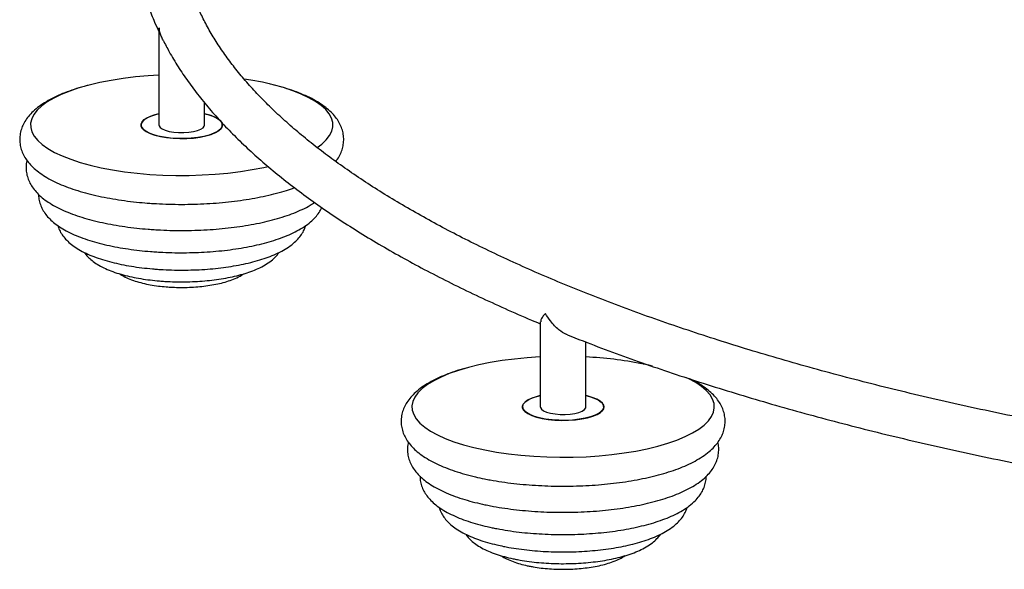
# Paper-space layout '_Dimétrica' of a CAD drawing. Header units: millimetres. Extents: x -1093 to 93, y -461 to 985.
# Tile 1 of 10: x -1093 to -790, y -396 to -227. Entities that reach past the tile are written whole.
import ezdxf

# ---------------------------------------------------------------- set-up
doc = ezdxf.new("R2010")
doc.units = ezdxf.units.MM

psp = doc.layouts.new('_Dimétrica')

# ---------------------------------------------------------------- linework, layer by layer
at = {"color": 7, "linetype": 'Continuous', "lineweight": 25}
for p, q in [((-1049.74, -230.27), (-1049.74, -259.38)), ((-1035.74, -259.38), (-1035.74, -252.54)), ((-995.12, -270.84), (-995.23, -270.3)), ((-932.61, -319.81), (-932.61, -345.88)), ((-918.61, -345.88), (-918.61, -326.01)), ((-898.2, -333.38), (-901.55, -332.63))]:
    psp.add_line(p, q, dxfattribs=at)
at = {"color": 7, "linetype": 'Continuous', "lineweight": 25, "flags": 128}
for points in [[(-1049.74, -244.08), (-1053.04, -244.28), (-1056.94, -244.64), (-1060.74, -245.11), (-1064.41, -245.69), (-1067.91, -246.37), (-1071.21, -247.15), (-1074.3, -248.02), (-1077.15, -248.98), (-1079.74, -250.02), (-1082.05, -251.13), (-1084.06, -252.31), (-1085.75, -253.53), (-1087.12, -254.8), (-1088.14, -256.11), (-1088.83, -257.44), (-1089.16, -258.79), (-1089.14, -260.14), (-1088.76, -261.48), (-1088.04, -262.81), (-1086.97, -264.12), (-1085.56, -265.38), (-1083.83, -266.6), (-1081.79, -267.77), (-1079.44, -268.87), (-1076.82, -269.9), (-1073.94, -270.85), (-1070.83, -271.72), (-1067.49, -272.48), (-1063.97, -273.15), (-1060.29, -273.72), (-1056.48, -274.17), (-1052.56, -274.52), (-1048.56, -274.74), (-1044.52, -274.85), (-1040.47, -274.85), (-1036.44, -274.72), (-1032.45, -274.48), (-1028.54, -274.12), (-1024.74, -273.66), (-1021.08, -273.08), (-1017.58, -272.4), (-1016.23, -272.1)], [(-1001.12, -266.26), (-999.74, -265.23), (-998.37, -263.96), (-997.34, -262.65), (-996.66, -261.32), (-996.33, -259.98), (-996.35, -258.63), (-996.72, -257.28), (-997.45, -255.95), (-998.52, -254.65), (-999.92, -253.38), (-1001.66, -252.16), (-1003.7, -250.99), (-1006.04, -249.89), (-1008.66, -248.86), (-1011.54, -247.91), (-1014.66, -247.05), (-1017.99, -246.28), (-1021.51, -245.61), (-1023.53, -245.29)], [(-1049.74, -255.93), (-1051, -256.25), (-1052.46, -256.76), (-1053.65, -257.35), (-1054.53, -257.99), (-1055.06, -258.68), (-1055.24, -259.38), (-1055.06, -260.08), (-1054.53, -260.77), (-1053.66, -261.41), (-1052.47, -262), (-1051.01, -262.51), (-1049.3, -262.93), (-1047.41, -263.25), (-1045.38, -263.45)], [(-1035.74, -255.93), (-1034.68, -256.2), (-1033.18, -256.7), (-1031.96, -257.28), (-1031.05, -257.91), (-1030.47, -258.59), (-1030.25, -259.3), (-1030.38, -260), (-1030.87, -260.69), (-1031.71, -261.34), (-1032.86, -261.93), (-1034.29, -262.45), (-1035.97, -262.88), (-1037.84, -263.22), (-1039.86, -263.44), (-1041.95, -263.54), (-1044.07, -263.53), (-1046.16, -263.39), (-1048.14, -263.14), (-1049.97, -262.78), (-1051.59, -262.33), (-1052.95, -261.79), (-1054.02, -261.18), (-1054.77, -260.52), (-1055.17, -259.82), (-1055.22, -259.11), (-1054.9, -258.42), (-1054.24, -257.74), (-1053.24, -257.12), (-1051.95, -256.56), (-1050.38, -256.08), (-1049.74, -255.93)], [(-1045.38, -263.45), (-1043.28, -263.54), (-1041.16, -263.52), (-1039.09, -263.37), (-1037.12, -263.1), (-1035.32, -262.73), (-1033.72, -262.27), (-1032.39, -261.72), (-1031.36, -261.1), (-1030.65, -260.43), (-1030.29, -259.74), (-1030.29, -259.03), (-1030.64, -258.33), (-1031.35, -257.67), (-1032.38, -257.05), (-1033.71, -256.5), (-1035.3, -256.03), (-1035.74, -255.93)], [(-1049.74, -259.38), (-1049.72, -259.59), (-1049.41, -260.1), (-1048.76, -260.57), (-1047.81, -260.99), (-1046.61, -261.33), (-1045.22, -261.56)], [(-1045.22, -261.56), (-1043.7, -261.69), (-1042.13, -261.71), (-1040.6, -261.6), (-1039.17, -261.39), (-1037.92, -261.07), (-1036.91, -260.67), (-1036.2, -260.21), (-1035.81, -259.7), (-1035.74, -259.38)], [(-932.61, -330.57), (-932.72, -330.58), (-936.69, -330.84), (-940.58, -331.22), (-944.35, -331.71), (-947.99, -332.31), (-951.45, -333.01), (-954.71, -333.81), (-957.76, -334.7), (-960.56, -335.68), (-963.09, -336.73), (-965.34, -337.86), (-967.28, -339.04), (-968.91, -340.28), (-970.21, -341.56), (-971.17, -342.87), (-971.78, -344.21), (-972.05, -345.55), (-971.95, -346.91), (-971.51, -348.25), (-970.71, -349.57), (-969.58, -350.87), (-968.1, -352.13), (-966.31, -353.34), (-964.2, -354.49), (-961.8, -355.58), (-959.13, -356.6), (-956.2, -357.53), (-953.04, -358.37), (-949.67, -359.12), (-946.11, -359.77), (-942.4, -360.31), (-938.56, -360.75), (-934.63, -361.07), (-930.62, -361.27), (-926.58, -361.36), (-922.53, -361.33), (-918.5, -361.18), (-914.52, -360.91), (-910.63, -360.53), (-906.86, -360.04), (-903.23, -359.45), (-899.76, -358.74), (-896.5, -357.94), (-893.46, -357.05), (-890.66, -356.08), (-888.12, -355.02), (-885.87, -353.9), (-883.93, -352.71), (-882.3, -351.48), (-881, -350.2), (-880.04, -348.88), (-879.43, -347.55), (-879.17, -346.2), (-879.26, -344.85), (-879.71, -343.51), (-880.5, -342.18), (-881.64, -340.89), (-883.11, -339.63), (-884.9, -338.42), (-887.01, -337.26), (-887.69, -336.94)], [(-932.61, -342.43), (-933.93, -342.77), (-935.39, -343.28), (-936.56, -343.87), (-937.42, -344.52), (-937.94, -345.2), (-938.11, -345.91), (-937.91, -346.61), (-937.36, -347.3), (-936.47, -347.94), (-935.27, -348.52), (-933.8, -349.03), (-932.08, -349.44)], [(-918.61, -342.43), (-917.54, -342.69), (-916.05, -343.19), (-914.82, -343.77), (-913.91, -344.41), (-913.33, -345.09), (-913.11, -345.79), (-913.25, -346.5), (-913.74, -347.18), (-914.57, -347.83), (-915.72, -348.43), (-917.16, -348.95), (-918.83, -349.38), (-920.71, -349.71), (-922.72, -349.93), (-924.82, -350.04), (-926.94, -350.02), (-929.02, -349.89), (-931, -349.64), (-932.83, -349.28), (-934.45, -348.82), (-935.82, -348.28), (-936.89, -347.67), (-937.64, -347.01), (-938.04, -346.32), (-938.08, -345.61), (-937.77, -344.91), (-937.1, -344.24), (-936.11, -343.62), (-934.81, -343.06), (-933.25, -342.58), (-932.61, -342.43)], [(-932.08, -349.44), (-930.18, -349.76), (-928.15, -349.96), (-926.04, -350.04), (-923.93, -350.01), (-921.86, -349.85), (-919.9, -349.58), (-918.1, -349.21), (-916.52, -348.74), (-915.2, -348.19), (-914.18, -347.57), (-913.49, -346.9), (-913.14, -346.2), (-913.16, -345.49), (-913.53, -344.8), (-914.25, -344.13), (-915.3, -343.52), (-916.65, -342.97), (-918.25, -342.51), (-918.61, -342.43)], [(-932.61, -345.88), (-932.58, -346.08), (-932.27, -346.59), (-931.62, -347.07), (-930.68, -347.49), (-929.48, -347.82), (-928.08, -348.06)], [(-928.08, -348.06), (-926.56, -348.19), (-925, -348.2), (-923.46, -348.1), (-922.03, -347.88), (-920.78, -347.57), (-919.77, -347.17), (-919.06, -346.7), (-918.67, -346.2), (-918.61, -345.88)]]:
    psp.add_lwpolyline(points, dxfattribs=at)
at = {"color": 7, "linetype": 'Continuous', "lineweight": 25}
psp.add_arc((-924.23, -448.72), 118.28, 78.9423, 87.2734, dxfattribs=at)
for points, knots in [([(-1043.24, -156.84), (-1043.6, -157.37), (-1044.96, -159.4), (-1047.03, -162.99), (-1049.43, -167.6), (-1051.48, -172.23), (-1053.21, -176.88), (-1054.61, -181.53), (-1055.7, -186.19), (-1056.45, -190.84), (-1056.89, -195.49), (-1057.02, -200.14), (-1056.82, -204.78), (-1056.31, -209.41), (-1055.48, -214.03), (-1054.35, -218.65), (-1052.88, -223.24), (-1051.36, -227.28), (-1050.2, -229.76), (-1049.74, -230.72)], [0, 0, 0, 0, 0.022278, 0.086495, 0.1504, 0.213959, 0.27715, 0.339971, 0.402443, 0.464608, 0.526527, 0.588282, 0.649965, 0.711651, 0.773423, 0.835372, 0.897573, 0.960083, 1, 1, 1, 1]), ([(-693.54, -364.15), (-695.69, -363.87), (-701.92, -363.08), (-712.15, -361.69), (-724.17, -359.95), (-736.06, -358.11), (-747.82, -356.18), (-759.42, -354.16), (-770.88, -352.05), (-782.18, -349.84), (-793.31, -347.55), (-804.27, -345.17), (-815.05, -342.7), (-825.64, -340.15), (-836.05, -337.52), (-846.25, -334.8), (-856.26, -332.01), (-866.05, -329.14), (-875.63, -326.19), (-884.99, -323.17), (-894.12, -320.09), (-903.02, -316.93), (-911.68, -313.7), (-920.1, -310.41), (-928.27, -307.06), (-936.19, -303.65), (-943.85, -300.18), (-951.25, -296.65), (-958.38, -293.08), (-965.24, -289.45), (-971.83, -285.78), (-978.14, -282.07), (-984.17, -278.32), (-989.92, -274.52), (-995.37, -270.7), (-1000.54, -266.84), (-1005.42, -262.96), (-1010, -259.05), (-1014.28, -255.13), (-1018.27, -251.18), (-1021.96, -247.22), (-1025.35, -243.25), (-1028.44, -239.26), (-1031.24, -235.27), (-1033.74, -231.27), (-1035.94, -227.29), (-1037.15, -224.66), (-1037.74, -223.36)], [0, 0, 0, 0, 0.011882, 0.034454, 0.057024, 0.079592, 0.102157, 0.124719, 0.147277, 0.169832, 0.192384, 0.214931, 0.237474, 0.260011, 0.282544, 0.305072, 0.327593, 0.350108, 0.372617, 0.395118, 0.417611, 0.440096, 0.462573, 0.48504, 0.507497, 0.529943, 0.552379, 0.574803, 0.597215, 0.619615, 0.642003, 0.664378, 0.686741, 0.709092, 0.731433, 0.753766, 0.776094, 0.798419, 0.820746, 0.84308, 0.865431, 0.887807, 0.910223, 0.932695, 0.955241, 0.977884, 1, 1, 1, 1]), ([(-1049.65, -229.59), (-1049.65, -229.59), (-1049.71, -229.82), (-1049.71, -230.04), (-1049.71, -230.27)], [0, 0, 0, 0, 0.0105692, 1, 1, 1, 1]), ([(-1048.47, -233.35), (-1048.67, -232.95), (-1049.26, -231.75), (-1049.54, -230.45), (-1049.65, -229.59), (-1049.65, -229.59)], [0, 0, 0, 0, 0.337457, 0.99609, 1, 1, 1, 1]), ([(-1048.47, -233.35), (-1047.85, -234.55), (-1046.45, -237.28), (-1043.89, -241.5), (-1040.85, -246.01), (-1037.48, -250.5), (-1033.81, -254.95), (-1029.82, -259.36), (-1025.52, -263.74), (-1020.92, -268.07), (-1016.02, -272.36), (-1010.82, -276.59), (-1005.32, -280.77), (-999.55, -284.9), (-993.49, -288.97), (-987.15, -292.98), (-980.53, -296.93), (-973.65, -300.82), (-966.5, -304.64), (-959.09, -308.4), (-951.42, -312.09), (-943.49, -315.72), (-937.21, -318.48), (-933.5, -320), (-932.61, -320.37)], [0, 0, 0, 0, 0.03646, 0.082949, 0.129684, 0.176639, 0.223785, 0.271087, 0.318513, 0.366032, 0.413618, 0.461248, 0.508903, 0.556568, 0.604231, 0.651883, 0.699518, 0.747133, 0.794725, 0.842294, 0.889839, 0.93736, 0.984857, 1, 1, 1, 1]), ([(-1071.5, -247.23), (-1071.92, -247.33), (-1073.42, -247.7), (-1075.82, -248.45), (-1078.69, -249.47), (-1081.35, -250.61), (-1083.8, -251.87), (-1086.03, -253.26), (-1087.93, -254.75), (-1089.48, -256.29), (-1090.67, -257.84), (-1091.56, -259.44), (-1092.19, -261.14), (-1092.51, -262.92), (-1092.51, -264.75), (-1092.18, -266.5), (-1091.57, -268.17), (-1090.68, -269.77), (-1089.52, -271.29), (-1088.06, -272.77), (-1086.27, -274.19), (-1084.16, -275.56), (-1081.76, -276.83), (-1079.1, -278), (-1076.23, -279.05), (-1073.17, -280), (-1069.94, -280.84), (-1066.57, -281.57), (-1063.05, -282.2), (-1059.42, -282.72), (-1055.91, -283.12), (-1052.94, -283.37), (-1049.94, -283.56), (-1046.68, -283.7), (-1042.79, -283.75), (-1038.89, -283.7), (-1035.02, -283.54), (-1031.2, -283.27), (-1027.45, -282.89), (-1023.79, -282.41), (-1020.25, -281.82), (-1016.84, -281.13), (-1013.58, -280.34), (-1010.65, -279.51), (-1008.9, -278.89), (-1008.11, -278.61)], [0, 0, 0, 0, 0.00969, 0.034957, 0.060445, 0.086214, 0.112325, 0.138812, 0.165577, 0.188895, 0.210597, 0.23085, 0.250064, 0.270627, 0.290353, 0.309763, 0.329247, 0.349352, 0.370593, 0.393374, 0.417803, 0.443503, 0.46977, 0.495939, 0.521823, 0.547418, 0.572768, 0.597924, 0.62293, 0.647822, 0.672629, 0.692927, 0.70593, 0.730615, 0.755286, 0.779952, 0.804623, 0.829311, 0.854032, 0.878803, 0.903643, 0.928576, 0.953631, 0.978846, 1, 1, 1, 1]), ([(-995.47, -270.58), (-995.37, -270.46), (-994.86, -269.87), (-994.18, -268.68), (-993.47, -267.06), (-993.06, -265.34), (-992.94, -263.57), (-993.15, -261.78), (-993.65, -260.08), (-994.44, -258.46), (-995.49, -256.91), (-996.84, -255.42), (-998.5, -253.97), (-1000.49, -252.58), (-1002.79, -251.27), (-1005.36, -250.07), (-1008.15, -248.97), (-1011.15, -247.99), (-1013.71, -247.25), (-1015.33, -246.88), (-1015.83, -246.77)], [0, 0, 0, 0, 0.014343, 0.069323, 0.121179, 0.171093, 0.224197, 0.276001, 0.327609, 0.380327, 0.435569, 0.494562, 0.557965, 0.625287, 0.69485, 0.764713, 0.833906, 0.902306, 0.970005, 1, 1, 1, 1]), ([(-1090.27, -270.24), (-1090.28, -270.28), (-1090.48, -270.9), (-1090.57, -272.16), (-1090.49, -273.94), (-1090.07, -275.65), (-1089.38, -277.28), (-1088.41, -278.82), (-1087.17, -280.3), (-1085.62, -281.74), (-1083.74, -283.12), (-1081.55, -284.42), (-1079.07, -285.63), (-1076.36, -286.73), (-1073.45, -287.72), (-1070.37, -288.59), (-1067.12, -289.36), (-1063.73, -290.03), (-1060.22, -290.59), (-1056.67, -291.03), (-1053.95, -291.29), (-1051.81, -291.45), (-1049.58, -291.59), (-1046.39, -291.73), (-1042.57, -291.78), (-1038.76, -291.72), (-1034.97, -291.55), (-1031.24, -291.27), (-1027.57, -290.89), (-1024.01, -290.4), (-1020.55, -289.81), (-1017.24, -289.11), (-1014.07, -288.31), (-1011.08, -287.41), (-1008.27, -286.4), (-1005.66, -285.28), (-1003.53, -284.21), (-1002.38, -283.45), (-1001.93, -283.15)], [0, 0, 0, 0, 0.001887, 0.026778, 0.050824, 0.074612, 0.098694, 0.123753, 0.15042, 0.17914, 0.209891, 0.242008, 0.274524, 0.306763, 0.338613, 0.370107, 0.401313, 0.432293, 0.463103, 0.493785, 0.522722, 0.530427, 0.546483, 0.576964, 0.607427, 0.637883, 0.668348, 0.698837, 0.729372, 0.759975, 0.790673, 0.821501, 0.852499, 0.88372, 0.915231, 0.947112, 0.979446, 1, 1, 1, 1]), ([(-1086.7, -280.68), (-1086.7, -280.74), (-1086.75, -281.36), (-1086.54, -282.56), (-1086.06, -284.2), (-1085.28, -285.74), (-1084.24, -287.21), (-1082.92, -288.62), (-1081.28, -289.98), (-1079.32, -291.28), (-1077.05, -292.49), (-1074.52, -293.6), (-1071.77, -294.59), (-1068.85, -295.47), (-1065.77, -296.24), (-1062.54, -296.9), (-1059.19, -297.45), (-1055.79, -297.89), (-1053.15, -298.14), (-1051.05, -298.3), (-1048.88, -298.44), (-1045.82, -298.57), (-1042.17, -298.6), (-1038.52, -298.53), (-1034.9, -298.35), (-1031.33, -298.06), (-1027.85, -297.66), (-1024.46, -297.16), (-1021.2, -296.55), (-1018.07, -295.84), (-1015.11, -295.03), (-1012.32, -294.11), (-1009.71, -293.07), (-1007.3, -291.91), (-1005.1, -290.61), (-1003.23, -289.22), (-1001.71, -287.75), (-1000.54, -286.29), (-999.98, -285.23), (-999.72, -284.73)], [0, 0, 0, 0, 0.002242, 0.0249675, 0.047569, 0.070663, 0.0949278, 0.1209834, 0.1492035, 0.1793706, 0.2106043, 0.2418657, 0.2727412, 0.3032083, 0.3333336, 0.3631933, 0.3928528, 0.4223638, 0.4501722, 0.4586187, 0.4740453, 0.5033272, 0.5325903, 0.5618476, 0.5911163, 0.6204163, 0.649772, 0.679211, 0.7087666, 0.7384804, 0.7684051, 0.7986088, 0.829177, 0.8602077, 0.8917754, 0.9238031, 0.9514701, 0.9769914, 1, 1, 1, 1]), ([(-1080.79, -290.25), (-1080.74, -290.46), (-1080.55, -291.21), (-1079.94, -292.4), (-1078.99, -293.8), (-1077.75, -295.14), (-1076.21, -296.41), (-1074.35, -297.63), (-1072.18, -298.77), (-1069.74, -299.8), (-1067.1, -300.71), (-1064.29, -301.5), (-1061.34, -302.17), (-1058.25, -302.74), (-1055.05, -303.2), (-1052.34, -303.48), (-1050.11, -303.66), (-1047.88, -303.8), (-1045.02, -303.91), (-1041.61, -303.93), (-1038.21, -303.84), (-1034.85, -303.64), (-1031.55, -303.33), (-1028.34, -302.91), (-1025.23, -302.39), (-1022.26, -301.76), (-1019.43, -301.02), (-1016.77, -300.17), (-1014.28, -299.21), (-1011.98, -298.11), (-1009.89, -296.86), (-1008.13, -295.5), (-1006.73, -294.08), (-1005.7, -292.65), (-1005.01, -291.38), (-1004.78, -290.54), (-1004.69, -290.25)], [0, 0, 0, 0, 0.009677, 0.034163, 0.059786, 0.087325, 0.117387, 0.149963, 0.184082, 0.218328, 0.252072, 0.28529, 0.318082, 0.350553, 0.382789, 0.414859, 0.430019, 0.446813, 0.478684, 0.51053, 0.542374, 0.574239, 0.606156, 0.638162, 0.670302, 0.70263, 0.735217, 0.768155, 0.801564, 0.835586, 0.870333, 0.905643, 0.934818, 0.961497, 0.986319, 1, 1, 1, 1]), ([(-1072.61, -298.5), (-1072.46, -298.73), (-1071.99, -299.44), (-1070.96, -300.46), (-1069.52, -301.63), (-1067.74, -302.72), (-1065.66, -303.73), (-1063.31, -304.62), (-1060.79, -305.39), (-1058.12, -306.03), (-1055.33, -306.56), (-1052.49, -306.96), (-1050.25, -307.19), (-1048.47, -307.33), (-1046.63, -307.44), (-1044.05, -307.53), (-1040.98, -307.52), (-1037.93, -307.4), (-1034.93, -307.17), (-1032, -306.83), (-1029.16, -306.38), (-1026.45, -305.82), (-1023.88, -305.15), (-1021.46, -304.36), (-1019.2, -303.44), (-1017.11, -302.36), (-1015.33, -301.17), (-1013.93, -299.87), (-1013.12, -298.99), (-1012.83, -298.48), (-1012.82, -298.47)], [0, 0, 0, 0, 0.01643, 0.04936, 0.085681, 0.125701, 0.168137, 0.210649, 0.252322, 0.293201, 0.33348, 0.373335, 0.410694, 0.422707, 0.443409, 0.482678, 0.521912, 0.561155, 0.60045, 0.639865, 0.67948, 0.719394, 0.759738, 0.80069, 0.84249, 0.885413, 0.929551, 0.9661, 0.999027, 1, 1, 1, 1]), ([(-1061.81, -305.05), (-1061.55, -305.23), (-1060.74, -305.77), (-1059.17, -306.51), (-1057.1, -307.29), (-1054.82, -307.93), (-1052.43, -308.44), (-1049.99, -308.81), (-1048.15, -309), (-1046.7, -309.11), (-1045.21, -309.2), (-1043.01, -309.26), (-1040.39, -309.21), (-1037.8, -309.05), (-1035.28, -308.78), (-1032.84, -308.39), (-1030.52, -307.89), (-1028.31, -307.26), (-1026.25, -306.48), (-1024.72, -305.76), (-1023.94, -305.22), (-1023.73, -305.08)], [0, 0, 0, 0, 0.03015, 0.0915862, 0.155691, 0.218254, 0.2790744, 0.338647, 0.3940044, 0.4064748, 0.4371178, 0.4951806, 0.5531857, 0.6112598, 0.6695624, 0.728321, 0.7878303, 0.8485058, 0.910954, 0.975982, 1, 1, 1, 1]), ([(-931.02, -317.19), (-931.03, -317.19), (-931.36, -317.55), (-931.94, -318.25), (-932.53, -319.18), (-932.51, -319.61), (-932.5, -319.81)], [0, 0, 0, 0, 0.002602, 0.348305, 0.704122, 1, 1, 1, 1]), ([(-924.28, -323.75), (-924.39, -323.72), (-925.32, -323.44), (-926.71, -322.43), (-928.32, -320.99), (-929.75, -319.31), (-930.59, -318), (-931.02, -317.19), (-931.02, -317.19)], [0, 0, 0, 0, 0.038991, 0.319272, 0.510405, 0.706943, 0.998271, 1, 1, 1, 1]), ([(-924.28, -323.77), (-922.27, -324.57), (-917.4, -326.51), (-909.38, -329.5), (-900.27, -332.77), (-890.94, -335.95), (-881.38, -339.06), (-871.61, -342.09), (-861.63, -345.03), (-851.45, -347.9), (-841.07, -350.67), (-830.51, -353.37), (-819.75, -355.98), (-808.82, -358.5), (-797.71, -360.93), (-786.44, -363.26), (-775, -365.51), (-763.41, -367.67), (-751.67, -369.73), (-739.79, -371.7), (-727.78, -373.57), (-715.63, -375.34), (-706.81, -376.55), (-702.03, -377.17), (-701.37, -377.25)], [0, 0, 0, 0, 0.0336575, 0.0817263, 0.129775, 0.1778048, 0.2258168, 0.273812, 0.3217917, 0.3697567, 0.417708, 0.4656466, 0.5135734, 0.5614891, 0.6093946, 0.6572906, 0.7051778, 0.7530568, 0.8009281, 0.8487925, 0.8966504, 0.9445022, 0.9923486, 1, 1, 1, 1]), ([(-954.96, -333.87), (-955.24, -333.95), (-956.61, -334.29), (-958.87, -335.01), (-961.73, -336.04), (-964.37, -337.19), (-966.82, -338.45), (-969.03, -339.85), (-970.91, -341.34), (-972.43, -342.89), (-973.6, -344.45), (-974.48, -346.05), (-975.08, -347.75), (-975.39, -349.53), (-975.36, -351.36), (-975.02, -353.11), (-974.39, -354.77), (-973.48, -356.36), (-972.3, -357.88), (-970.82, -359.36), (-969.01, -360.78), (-966.88, -362.13), (-964.46, -363.4), (-961.79, -364.56), (-958.9, -365.61), (-955.84, -366.55), (-952.79, -367.33), (-950.14, -367.91), (-947.43, -368.43), (-944.44, -368.92), (-940.76, -369.4), (-937, -369.78), (-933.17, -370.04), (-929.3, -370.2), (-925.4, -370.25), (-921.51, -370.19), (-917.64, -370.02), (-913.82, -369.74), (-910.08, -369.36), (-906.43, -368.87), (-902.89, -368.28), (-899.49, -367.58), (-896.24, -366.78), (-893.16, -365.88), (-890.26, -364.88), (-887.55, -363.77), (-885.05, -362.54), (-882.77, -361.17), (-880.81, -359.72), (-879.2, -358.2), (-877.94, -356.66), (-876.97, -355.07), (-876.3, -353.44), (-875.9, -351.72), (-875.81, -349.95), (-876.03, -348.17), (-876.56, -346.47), (-877.36, -344.86), (-878.43, -343.31), (-879.8, -341.82), (-881.48, -340.37), (-883.5, -339), (-885.27, -337.96), (-886.45, -337.43), (-886.76, -337.29)], [0, 0, 0, 0, 0.004689, 0.02253, 0.040529, 0.05873, 0.077174, 0.095884, 0.114771, 0.13115, 0.146386, 0.160617, 0.174137, 0.188598, 0.202494, 0.216183, 0.22995, 0.24418, 0.259232, 0.275383, 0.292691, 0.310869, 0.329416, 0.347874, 0.366128, 0.384179, 0.40206, 0.41673, 0.425947, 0.44355, 0.461091, 0.478578, 0.496029, 0.513454, 0.530865, 0.548272, 0.565684, 0.583109, 0.600557, 0.618042, 0.635576, 0.653177, 0.670866, 0.688669, 0.706621, 0.724761, 0.743135, 0.761772, 0.780635, 0.797339, 0.812924, 0.827435, 0.841139, 0.85435, 0.868396, 0.882123, 0.895815, 0.909826, 0.924529, 0.940244, 0.957131, 0.975036, 0.993502, 1, 1, 1, 1]), ([(-898.84, -333.23), (-899.46, -333.08), (-900.21, -332.89), (-901.02, -332.74), (-901.16, -332.71)], [0, 0, 0, 0, 0.828399, 1, 1, 1, 1]), ([(-973.12, -356.75), (-973.16, -356.88), (-973.37, -357.59), (-973.45, -358.94), (-973.31, -360.71), (-972.85, -362.4), (-972.11, -364.01), (-971.11, -365.55), (-969.82, -367.02), (-968.22, -368.45), (-966.29, -369.82), (-964.05, -371.11), (-961.53, -372.3), (-958.79, -373.38), (-955.85, -374.35), (-952.8, -375.2), (-950.4, -375.76), (-948.48, -376.15), (-946.46, -376.54), (-943.53, -377.02), (-939.92, -377.49), (-936.23, -377.84), (-932.47, -378.09), (-928.67, -378.24), (-924.86, -378.27), (-921.05, -378.19), (-917.27, -378.01), (-913.54, -377.72), (-909.89, -377.32), (-906.34, -376.81), (-902.91, -376.2), (-899.61, -375.49), (-896.47, -374.68), (-893.51, -373.76), (-890.73, -372.74), (-888.14, -371.6), (-885.76, -370.33), (-883.61, -368.93), (-881.81, -367.43), (-880.37, -365.89), (-879.29, -364.34), (-878.5, -362.75), (-877.98, -361.06), (-877.77, -359.3), (-877.82, -357.84), (-878.03, -357.03), (-878.1, -356.78)], [0, 0, 0, 0, 0.0046121, 0.0250102, 0.0447998, 0.0644374, 0.0844056, 0.1052639, 0.12752, 0.1515004, 0.177107, 0.2037227, 0.2305459, 0.2571124, 0.2833579, 0.3093172, 0.3335666, 0.3402183, 0.3535344, 0.3789694, 0.4043098, 0.4295697, 0.4547728, 0.4799388, 0.5050853, 0.5302282, 0.5553796, 0.580554, 0.6057686, 0.6310429, 0.6563999, 0.681868, 0.7074827, 0.7332891, 0.7593439, 0.785715, 0.8124693, 0.8396261, 0.8669645, 0.8901735, 0.9116907, 0.9318335, 0.9510631, 0.971598, 0.9914436, 1, 1, 1, 1]), ([(-969.54, -367.21), (-969.54, -367.5), (-969.55, -368.37), (-969.23, -369.77), (-968.62, -371.37), (-967.73, -372.88), (-966.57, -374.32), (-965.11, -375.71), (-963.33, -377.04), (-961.23, -378.31), (-958.84, -379.48), (-956.22, -380.54), (-953.39, -381.48), (-950.46, -382.29), (-948.21, -382.81), (-946.43, -383.18), (-944.57, -383.53), (-941.75, -383.99), (-938.29, -384.43), (-934.74, -384.75), (-931.13, -384.97), (-927.48, -385.09), (-923.83, -385.09), (-920.19, -384.98), (-916.58, -384.76), (-913.04, -384.44), (-909.59, -384.01), (-906.24, -383.47), (-903.02, -382.83), (-899.95, -382.08), (-897.04, -381.23), (-894.3, -380.27), (-891.76, -379.2), (-889.42, -378), (-887.3, -376.65), (-885.52, -375.2), (-884.1, -373.7), (-883.05, -372.21), (-882.27, -370.65), (-881.8, -369), (-881.59, -367.83), (-881.64, -367.21), (-881.64, -367.19)], [0, 0, 0, 0, 0.010968, 0.032414, 0.053955, 0.076242, 0.099907, 0.125467, 0.153076, 0.182225, 0.211956, 0.241438, 0.270526, 0.29925, 0.326032, 0.331495, 0.346188, 0.374263, 0.40222, 0.430078, 0.457868, 0.485616, 0.513344, 0.541073, 0.568818, 0.5966, 0.624443, 0.652374, 0.680428, 0.708647, 0.737085, 0.765812, 0.794915, 0.824485, 0.854566, 0.884927, 0.910393, 0.933878, 0.955818, 0.976764, 0.999154, 1, 1, 1, 1]), ([(-963.67, -376.74), (-963.54, -377.15), (-963.24, -378.09), (-962.47, -379.44), (-961.41, -380.82), (-960.06, -382.13), (-958.41, -383.38), (-956.42, -384.57), (-954.14, -385.67), (-951.62, -386.65), (-948.91, -387.52), (-946.32, -388.19), (-944.11, -388.67), (-941.85, -389.1), (-939.21, -389.52), (-935.95, -389.91), (-932.62, -390.2), (-929.24, -390.37), (-925.84, -390.43), (-922.43, -390.38), (-919.05, -390.23), (-915.72, -389.96), (-912.47, -389.59), (-909.32, -389.1), (-906.29, -388.52), (-903.41, -387.82), (-900.68, -387.02), (-898.12, -386.1), (-895.74, -385.06), (-893.56, -383.87), (-891.69, -382.58), (-890.17, -381.21), (-888.98, -379.81), (-888.13, -378.34), (-887.64, -377.31), (-887.53, -376.76), (-887.53, -376.74)], [0, 0, 0, 0, 0.019027, 0.043847, 0.070105, 0.098549, 0.129615, 0.162929, 0.197268, 0.231332, 0.264857, 0.297889, 0.320724, 0.337612, 0.369898, 0.402018, 0.434003, 0.465901, 0.497749, 0.529581, 0.561425, 0.593307, 0.625264, 0.657335, 0.689571, 0.722036, 0.754811, 0.788006, 0.821756, 0.856198, 0.891336, 0.921707, 0.949455, 0.975024, 0.999127, 1, 1, 1, 1]), ([(-955.49, -384.98), (-955.33, -385.21), (-954.87, -385.91), (-953.86, -386.93), (-952.42, -388.1), (-950.65, -389.19), (-948.57, -390.2), (-946.23, -391.1), (-943.71, -391.87), (-941.69, -392.36), (-940.06, -392.69), (-938.42, -393), (-936.02, -393.37), (-933.06, -393.7), (-930.04, -393.92), (-926.98, -394.03), (-923.91, -394.02), (-920.86, -393.9), (-917.85, -393.67), (-914.92, -393.34), (-912.09, -392.89), (-909.37, -392.33), (-906.79, -391.66), (-904.37, -390.88), (-902.1, -389.96), (-900.02, -388.88), (-898.23, -387.7), (-896.82, -386.4), (-896, -385.52), (-895.71, -385.01), (-895.7, -385)], [0, 0, 0, 0, 0.016034, 0.048914, 0.085167, 0.12513, 0.167556, 0.210104, 0.251816, 0.292729, 0.303209, 0.324072, 0.363995, 0.40364, 0.443074, 0.482382, 0.521635, 0.560895, 0.600207, 0.639638, 0.679266, 0.719191, 0.759543, 0.800499, 0.842298, 0.885216, 0.929352, 0.966014, 0.999033, 1, 1, 1, 1]), ([(-944.74, -391.52), (-944.71, -391.55), (-944.18, -391.95), (-942.96, -392.57), (-941.02, -393.42), (-938.88, -394.11), (-937.19, -394.53), (-935.85, -394.8), (-934.46, -395.06), (-932.37, -395.37), (-929.81, -395.61), (-927.2, -395.74), (-924.58, -395.75), (-921.98, -395.65), (-919.42, -395.43), (-916.94, -395.1), (-914.55, -394.66), (-912.28, -394.09), (-910.14, -393.39), (-908.19, -392.58), (-907.07, -391.89), (-906.53, -391.55)], [0, 0, 0, 0, 0.003941, 0.062146, 0.125404, 0.188622, 0.245769, 0.25942, 0.29026, 0.349337, 0.40777, 0.465771, 0.523571, 0.581369, 0.639298, 0.697561, 0.756411, 0.816193, 0.877404, 0.940761, 1, 1, 1, 1])]:
    psp.add_open_spline(points, degree=3, knots=knots, dxfattribs=at)

doc.saveas('drawing.dxf')
